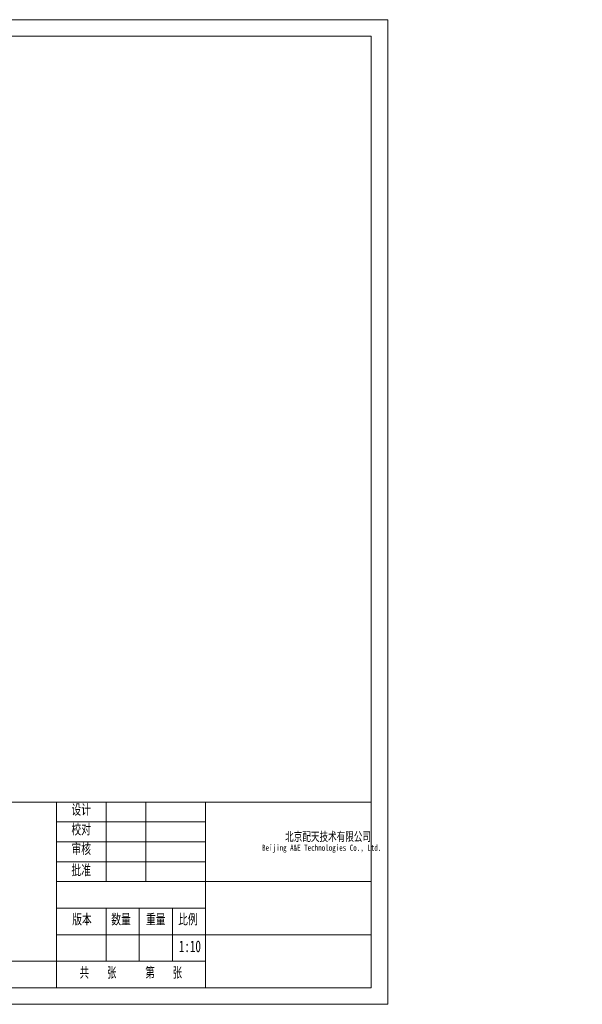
# Model space of a CAD drawing. Header units: millimetres. Extents: x 0 to 479, y 0 to 297.
# Tile 18 of 18: x 309 to 479, y 0 to 297. Entities that reach past the tile are written whole.
import ezdxf

# ---------------------------------------------------------------- set-up
doc = ezdxf.new("R2010")
doc.units = ezdxf.units.MM
doc.layers.add('10', color=7, linetype='Continuous')
doc.styles.add('SLDTEXTSTYLE1', font='TXT', dxfattribs={"width": 0.7})
doc.styles.add('SLDTEXTSTYLE2', font='TXT', dxfattribs={"width": 0.58, "bigfont": 'bigfont'})
doc.styles.add('SLDTEXTSTYLE3', font='TXT', dxfattribs={"width": 0.7, "bigfont": 'bigfont'})

# ---------------------------------------------------------------- blocks, each defined once
blk = doc.blocks.new('SW_NOTE_0')
at = {"layer": '10', "color": 0, "attachment_point": 2}
for s, insert, char_height, style in [('\\M+1966B\\M+18B9E\\M+1947A\\M+19356\\M+18B5A术\\M+1974C\\M+18CC0\\M+18CF6\\M+18E69', (18.19, 3.41), 2.6458, 'SLDTEXTSTYLE3'), ('Beijing A&E Technologies Co., Ltd.', (16.26, -0.08), 1.8521, 'SLDTEXTSTYLE1')]:
    blk.add_mtext(s, dxfattribs=dict(at, insert=insert, char_height=char_height, style=style))

msp = doc.modelspace()

# ---------------------------------------------------------------- linework, layer by layer
at = {"color": 7, "linetype": 'Continuous', "lineweight": 0}
for p, q in [((0, 297), (420, 297)), ((420, 297), (420, 0)), ((0, 0), (420, 0))]:
    msp.add_line(p, q, dxfattribs=at)
at = {"color": 7, "linetype": 'Continuous', "lineweight": 15}
for p, q in [((415, 292), (25, 292)), ((415, 50), (415, 292)), ((320, 61), (220, 61)), ((320, 61), (415, 61)), ((320, 61), (320, 5)), ((335, 37), (335, 61)), ((347, 61), (347, 37)), ((365, 61), (365, 5)), ((415, 5), (415, 61)), ((320, 55), (365, 55)), ((320, 49), (365, 49)), ((415, 5), (415, 50)), ((365, 43), (320, 43)), ((320, 37), (365, 37)), ((415, 37), (365, 37)), ((365, 29), (320, 29)), ((335, 13), (335, 29)), ((345, 13), (345, 29)), ((355, 13), (355, 29)), ((365, 21), (320, 21)), ((415, 21), (365, 21)), ((320, 13), (220, 13)), ((365, 13), (320, 13)), ((235, 5), (415, 5)), ((240, 5), (415, 5))]:
    msp.add_line(p, q, dxfattribs=at)

# ---------------------------------------------------------------- block references
at = {"layer": '10'}
msp.add_blockref('SW_NOTE_0', (383.775046, 48.234328), dxfattribs=at)

# ---------------------------------------------------------------- texts
at = {"layer": '10', "char_height": 3.5, "attachment_point": 1}
for s, insert, style in [('设计', (324.515038, 60.374998), 'SLDTEXTSTYLE3'), ('\\M+18D5A对', (324.511696, 54.424457), 'SLDTEXTSTYLE3'), ('审\\M+18A6A', (324.536002, 48.507778), 'SLDTEXTSTYLE3'), ('\\M+194E1\\M+18F79', (324.517469, 42.144929), 'SLDTEXTSTYLE3'), ('\\M+194C5\\M+1967B', (324.763123, 27.274572), 'SLDTEXTSTYLE3'), ('\\M+19094\\M+197CA', (336.535463, 27.274572), 'SLDTEXTSTYLE3'), ('\\M+18F64\\M+197CA', (347.013171, 27.274572), 'SLDTEXTSTYLE3'), ('\\M+194E4\\M+197E1', (356.721685, 27.274572), 'SLDTEXTSTYLE3'), ('1:10', (356.925348, 19.240083), 'SLDTEXTSTYLE1'), ('\\M+18BA4   张', (327.004269, 11.229864), 'SLDTEXTSTYLE2'), ('\\M+191E6   张', (346.817869, 11.229864), 'SLDTEXTSTYLE2')]:
    msp.add_mtext(s, dxfattribs=dict(at, insert=insert, style=style))

doc.saveas('drawing.dxf')
